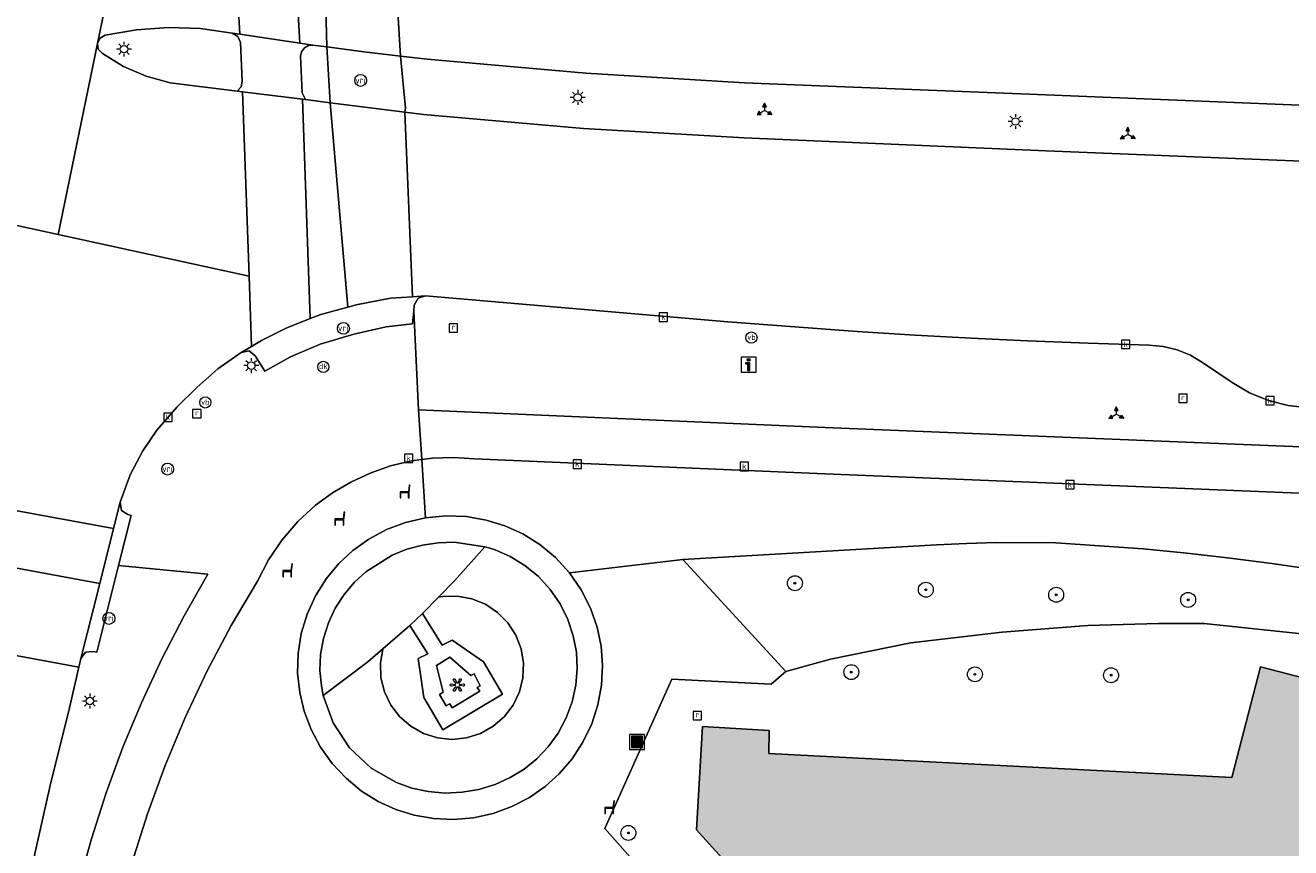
# Model space of a CAD drawing. Header units: metres. Extents: x 196496 to 197479, y 355250 to 356324.
# Tile 25 of 119: x 197061 to 197129, y 355681 to 355725. Entities that reach past the tile are written whole.
import ezdxf
from ezdxf.enums import TextEntityAlignment as Align

# ---------------------------------------------------------------- set-up
doc = ezdxf.new("R2010")
doc.units = ezdxf.units.M
doc.layers.get('0').update_dxf_attribs({"lineweight": 9})
for name, color, linetype, lineweight in [('B-WE-GR-BEPLANTING_CULTUUR_HEESTERS-GV', 251, 'Continuous', 9), ('B-WE-GR-BOOM-S', 251, 'Continuous', 9), ('B-WE-IE-KUNSTOBJECT-S', 251, 'Continuous', 9), ('B-WE-IE-MEUBILAIR_WEGMEUBILAIR-S', 251, 'Continuous', 9), ('B-WE-IE-MEUBILAIR_WEGMEUBILAIR_PAAL-S', 251, 'Continuous', 9), ('B-WE-IE-MEUBILAIR_WEGMEUBILAIR_VERKEERSBORD-S', 251, 'Continuous', 9), ('B-WE-IE-TERREINAFSCHEIDING_KUNSTMATIG_MUUR-GV', 251, 'Continuous', 9), ('B-WE-KL-ET_LS_OV_LICHTMAST-S', 251, 'Continuous', 9), ('B-WE-OG-BEBOUWING-GV', 251, 'Continuous', 9), ('B-WE-OG-TERREIN_CULTUURSCHEIDING-GV', 251, 'Continuous', 9), ('B-WE-OG-TERREIN_ERF-GV', 251, 'Continuous', 9), ('B-WE-RI-GWA_KOLK-S', 251, 'Continuous', 9), ('B-WE-RI-GWA_RIOOLPUT-S', 251, 'Continuous', 9), ('B-WE-VH-VERHARDING_ASFALT-GV', 251, 'Continuous', 9), ('B-WE-VH-VERHARDING_BETONSTRAATSTEEN-GV', 251, 'Continuous', 9), ('B-WE-VH-VERHARDING_OPEN-GV', 251, 'Continuous', 9), ('B-WE-VH-VERHARDING_STRAATBAKSTEEN-GV', 251, 'Continuous', 9), ('B-WE-VW-VRI-S', 251, 'Continuous', 9)]:
    doc.layers.add(name, color=color, linetype=linetype, lineweight=lineweight)
doc.layers.add('X-XX-AL-PRESENTATIE_GEBOUW3-V', color=7, linetype='Continuous', lineweight=9, true_color=0xebe1d6)
doc.styles.add('NLCS-ISO', font='NLCS-ISO.ttf')

# ---------------------------------------------------------------- blocks, each defined once
blk = doc.blocks.new('SIE-WEG_AFVALBAK-SO')
at = {"linetype": 'ByBlock', "lineweight": 18}
h = blk.add_hatch(color=0, dxfattribs=at)
h.dxf.hatch_style = 1
h.paths.add_polyline_path([(-1.5, -1.5), (1.5, -1.5), (1.5, 1.5), (-1.5, 1.5)])
at = {"color": 0, "linetype": 'ByBlock', "lineweight": 18}
for points in [[(-2, -2), (2, -2), (2, 2), (-2, 2)], [(-1.5, -1.5), (1.5, -1.5), (1.5, 1.5), (-1.5, 1.5)]]:
    blk.add_lwpolyline(points, close=True, dxfattribs=at)
blk = doc.blocks.new('SIE-WEG_VERKEERSBORD_WEGWIJZER-SO')
at = {"linetype": 'ByBlock', "lineweight": 18}
h = blk.add_hatch(color=0, dxfattribs=at)
h.dxf.hatch_style = 1
h.paths.add_polyline_path([(0.5, 1), (0, 2), (-0.5, 1)])
h = blk.add_hatch(color=0, dxfattribs=at)
h.dxf.hatch_style = 1
h.paths.add_polyline_path([(-1.38, -0.22), (-2, -1.15), (-0.88, -1.09)])
h = blk.add_hatch(color=0, dxfattribs=at)
h.dxf.hatch_style = 1
h.paths.add_polyline_path([(1.38, -0.22), (2, -1.15), (0.88, -1.09)])
at = {"color": 0, "linetype": 'ByBlock', "lineweight": 18}
for points in [[(-1.13, -0.65), (0, 0)], [(0, 1), (0, 0)], [(1.13, -0.65), (0, 0)]]:
    blk.add_lwpolyline(points, dxfattribs=at)
for points in [[(0.5, 1), (0, 2), (-0.5, 1)], [(-1.38, -0.22), (-2, -1.15), (-0.88, -1.09)], [(1.38, -0.22), (2, -1.15), (0.88, -1.09)]]:
    blk.add_lwpolyline(points, close=True, dxfattribs=at)
blk = doc.blocks.new('SIE-WEG_VERKEERSBORD_INFORMATIE-SO')
at = {"linetype": 'ByBlock', "lineweight": 18}
h = blk.add_hatch(color=0, dxfattribs=at)
h.dxf.hatch_style = 1
h.paths.add_polyline_path([(0.32, 0.49), (-0.82, 0.49), (-0.82, 0.19), (-0.32, 0.19), (-0.32, -1.62), (0.32, -1.62)])
h = blk.add_hatch(color=0, dxfattribs=at)
h.dxf.hatch_style = 1
edge = h.paths.add_edge_path()
edge.add_arc((0, 1.25), 0.373, 0, 360)
at = {"color": 0, "linetype": 'ByBlock', "lineweight": 18}
for points in [[(-2, -2), (2, -2), (2, 2), (-2, 2)], [(0.32, 0.49), (-0.82, 0.49), (-0.82, 0.19), (-0.32, 0.19), (-0.32, -1.62), (0.32, -1.62)]]:
    blk.add_lwpolyline(points, close=True, dxfattribs=at)
blk.add_circle((0, 1.25), 0.373, dxfattribs=at)
blk = doc.blocks.new('SIE-WEG_PAAL_VERKEERSBORD-SO')
at = {"color": 0, "linetype": 'ByBlock', "lineweight": 18}
blk.add_circle((0, 0), 1.5, dxfattribs=at)
at = {"color": 0, "linetype": 'ByBlock', "lineweight": 18, "style": 'NLCS-ISO'}
blk.add_text('vb', height=1.5, dxfattribs=at).set_placement((0, 0.13), align=Align.MIDDLE_CENTER)
blk = doc.blocks.new('SKL-VRI_PAAL-SO')
at = {"lineweight": 18}
blk.add_circle((0, 0), 1.59, dxfattribs=at)
at = {"lineweight": 18, "style": 'NLCS-ISO'}
blk.add_text('vri', height=1.8, dxfattribs=at).set_placement((-0.06, 0.08), align=Align.MIDDLE_CENTER)
blk = doc.blocks.new('SKL-ET_OV_LICHTMAST-SO')
at = {"color": 0, "linetype": 'ByBlock', "lineweight": 18}
for points in [[(-1.25, 0), (-2, 0)], [(-1.41, 1.41), (-0.88, 0.88)], [(0, 2), (0, 1.25)], [(0.88, 0.88), (1.41, 1.41)], [(2, 0), (1.25, 0)], [(-1.41, -1.41), (-0.88, -0.88)], [(0, -1.25), (0, -2)], [(0.88, -0.88), (1.41, -1.41)]]:
    blk.add_lwpolyline(points, dxfattribs=at)
blk.add_circle((0, 0), 1, dxfattribs=at)
blk = doc.blocks.new('SIE-WEG_PAAL_DRUKKNOPPAAL-SO')
at = {"color": 0, "linetype": 'ByBlock', "lineweight": 18}
blk.add_circle((0, 0), 1.5, dxfattribs=at)
at = {"color": 0, "linetype": 'ByBlock', "lineweight": 18, "style": 'NLCS-ISO'}
blk.add_text('dk', height=1.5, dxfattribs=at).set_placement((0, 0.15), align=Align.MIDDLE_CENTER)
blk = doc.blocks.new('SRI-PUT_INSPECTIEPUT_RIOOLPUT-SO')
at = {"color": 0, "linetype": 'ByBlock', "lineweight": 18}
blk.add_lwpolyline([(-1.12, -1.12), (1.12, -1.12), (1.12, 1.12), (-1.12, 1.12)], close=True, dxfattribs=at)
at = {"color": 0, "linetype": 'ByBlock', "lineweight": 18, "style": 'NLCS-ISO'}
blk.add_text('r', height=1.5, dxfattribs=at).set_placement((0, 0.28), align=Align.MIDDLE_CENTER)
blk = doc.blocks.new('SRI-KOLK-SO')
at = {"color": 0, "linetype": 'ByBlock', "lineweight": 18}
blk.add_lwpolyline([(-1.125, -1.125), (1.125, -1.125), (1.125, 1.125), (-1.125, 1.125)], close=True, dxfattribs=at)
at = {"color": 0, "linetype": 'ByBlock', "lineweight": 18, "style": 'NLCS-ISO'}
blk.add_text('k', height=1.5, dxfattribs=at).set_placement((0, 0), align=Align.MIDDLE_CENTER)
blk = doc.blocks.new('SIE-WEG_ZITBANK-SO')
at = {"color": 0, "linetype": 'ByBlock', "lineweight": 18}
blk.add_lwpolyline([(-0.91, -1.63), (-0.91, -0.2), (1.09, -0.2), (1.09, -1.63), (1.29, -1.63), (1.29, -0.21), (1.54, 1.78), (1.33, 1.78), (1.11, 0), (-1.11, 0), (-1.11, -1.63)], close=True, dxfattribs=at)
blk = doc.blocks.new('SIE-KUNSTOBJECT-SO')
at = {"color": 0, "linetype": 'ByBlock', "lineweight": 18, "flags": 128}
blk.add_lwpolyline([(0.27, -0.73, 0.700208), (-0.27, -0.73), (-0.56, -1.53, -1), (-1.05, -1.25), (-0.5, -0.6, 0.700208), (-0.77, -0.13), (-1.6, -0.28, -1), (-1.6, 0.28), (-0.77, 0.13, 0.700208), (-0.5, 0.6), (-1.05, 1.25, -1), (-0.56, 1.53), (-0.27, 0.73, 0.700208), (0.27, 0.73), (0.56, 1.53, -1), (1.05, 1.25), (0.5, 0.6, 0.700208), (0.77, 0.13), (1.6, 0.28, -1), (1.6, -0.28), (0.77, -0.13, 0.700208), (0.5, -0.6), (1.05, -1.25, -1), (0.56, -1.53)], format="xyb", close=True, dxfattribs=at)
blk = doc.blocks.new('SGR-BOOM_01-SO')
at = {"linetype": 'ByBlock', "lineweight": 18}
h = blk.add_hatch(color=0, dxfattribs=at)
h.dxf.hatch_style = 1
edge = h.paths.add_edge_path()
edge.add_arc((0, 0), 0.25, 0, 360)
at = {"color": 0, "linetype": 'ByBlock', "lineweight": 18}
for radius in [2, 0.25]:
    blk.add_circle((0, 0), radius, dxfattribs=at)

msp = doc.modelspace()

# ---------------------------------------------------------------- hatches: boundary and pattern name
at = {"layer": 'X-XX-AL-PRESENTATIE_GEBOUW3-V'}
msp.add_hatch(color=256, dxfattribs=at).paths.add_polyline_path([(197098.531, 355679.988), (197105.902, 355671.813), (197125.662, 355670.796), (197125.581, 355667.23), (197125.822, 355663.672), (197116.992, 355662.602), (197117.061, 355662.192), (197117.348, 355662.23), (197121.231, 355657.865), (197120.902, 355657.816), (197121.648, 355655.239), (197123.246, 355655.712), (197126.363, 355652.154), (197126.023, 355652.089), (197126.232, 355651.697), (197129.058, 355653.142), (197130.141, 355651.155), (197131.377, 355649.238), (197132.759, 355647.406), (197134.277, 355645.678), (197135.919, 355644.067), (197137.671, 355642.587), (197139.518, 355641.247), (197141.442, 355640.056), (197143.477, 355638.934), (197141.543, 355634.893), (197141.707, 355635.224), (197146.065, 355630.42), (197145.967, 355630.049), (197146.368, 355629.954), (197148.538, 355636.948), (197150.695, 355636.448), (197152.88, 355636.068), (197155.082, 355635.81), (197157.292, 355635.676), (197156.346, 355615.882), (197161.639, 355610.019), (197165.037, 355606.254), (197170.625, 355605.965), (197170.812, 355609.49), (197169.603, 355609.554), (197170.214, 355621.088), (197172.626, 355621.586), (197172.763, 355620.825), (197178.058, 355621.776), (197177.86, 355623.44), (197177.864, 355625.128), (197178.071, 355626.803), (197178.474, 355628.429), (197173.198, 355629.892), (197170.651, 355629.799), (197172.39, 355662.166), (197173.987, 355662.07), (197173.993, 355662.07), (197174.163, 355665.615), (197173.828, 355665.635), (197173.439, 355665.658), (197173.427, 355665.408), (197170.673, 355665.573), (197170.522, 355665.582), (197167.705, 355665.751), (197167.538, 355668.445), (197166.86, 355670.78), (197165.613, 355673.01), (197163.893, 355674.965), (197161.841, 355676.462), (197159.206, 355677.562), (197156.783, 355677.974), (197156.908, 355680.615), (197156.988, 355682.308), (197157.053, 355683.691), (197157.303, 355683.68), (197157.338, 355684.442), (197150.841, 355684.748), (197148.027, 355684.881), (197127.377, 355690.245), (197125.854, 355684.311), (197101.03, 355685.598), (197101.05, 355686.826), (197097.483, 355687.039), (197097.163, 355681.506)])

# ---------------------------------------------------------------- linework, layer by layer
at = {"layer": 'B-WE-GR-BEPLANTING_CULTUUR_HEESTERS-GV', "flags": 128}
for points in [[(197077.15, 355688.709), (197077.677, 355687.24), (197078.557, 355685.898), (197079.73, 355684.803), (197081.088, 355684.034), (197081.909, 355683.746), (197082.78, 355683.557), (197083.682, 355683.478), (197084.595, 355683.516), (197085.495, 355683.671), (197086.361, 355683.937), (197087.172, 355684.305), (197087.914, 355684.76), (197088.594, 355685.306), (197089.212, 355685.953), (197089.748, 355686.692), (197090.181, 355687.505), (197090.499, 355688.37), (197090.693, 355689.262), (197090.764, 355690.155), (197090.718, 355691.025), (197090.557, 355691.9), (197090.27, 355692.77), (197089.856, 355693.609), (197089.322, 355694.388), (197088.683, 355695.083), (197087.96, 355695.675), (197087.176, 355696.151), (197086.36, 355696.505), (197086.089, 355696.595), (197085.815, 355696.674), (197084.193, 355694.84), (197083.334, 355693.968), (197083.565, 355694.005), (197084.348, 355694.024), (197085.118, 355693.884), (197085.844, 355693.59), (197086.495, 355693.156), (197087.045, 355692.599), (197087.47, 355691.941), (197087.753, 355691.211), (197087.882, 355690.439), (197087.852, 355689.657), (197087.664, 355688.897), (197087.325, 355688.191), (197086.851, 355687.568), (197086.26, 355687.055), (197085.577, 355686.672), (197084.831, 355686.435), (197084.052, 355686.355), (197083.274, 355686.434), (197082.527, 355686.67), (197081.844, 355687.052), (197081.252, 355687.564), (197080.777, 355688.186), (197080.437, 355688.892), (197080.248, 355689.652), (197080.217, 355690.434), (197080.345, 355691.206), (197079.536, 355690.507)], [(197083.334, 355693.968), (197082.474, 355693.096), (197083.532, 355691.406), (197084.07, 355691.664), (197085.746, 355690.504), (197086.759, 355688.769), (197083.567, 355686.869), (197082.552, 355688.6), (197082.233, 355690.679), (197082.766, 355690.938), (197081.797, 355692.459), (197080.345, 355691.206), (197080.217, 355690.434), (197080.248, 355689.652), (197080.437, 355688.892), (197080.777, 355688.186), (197081.252, 355687.564), (197081.844, 355687.052), (197082.527, 355686.67), (197083.274, 355686.434), (197084.052, 355686.355), (197084.831, 355686.435), (197085.577, 355686.672), (197086.26, 355687.055), (197086.851, 355687.568), (197087.325, 355688.191), (197087.664, 355688.897), (197087.852, 355689.657), (197087.882, 355690.439), (197087.753, 355691.211), (197087.47, 355691.941), (197087.045, 355692.599), (197086.495, 355693.156), (197085.844, 355693.59), (197085.118, 355693.884), (197084.348, 355694.024), (197083.565, 355694.005)]]:
    msp.add_lwpolyline(points, close=True, dxfattribs=at)
msp.add_lwpolyline([(197130.203, 355695.459), (197127.985, 355695.77), (197125.764, 355696.053), (197123.435, 355696.321), (197121.103, 355696.564), (197116.424, 355696.878), (197113.225, 355696.902), (197111.626, 355696.854), (197110.028, 355696.776), (197096.433, 355695.986), (197101.945, 355689.993), (197104.344, 355690.646), (197108.651, 355691.52), (197113.539, 355692.102), (197118.137, 355692.451), (197121.919, 355692.568), (197124.364, 355692.568), (197128.088, 355692.16), (197130.94, 355691.869)], dxfattribs=at)
at = {"layer": 'B-WE-IE-TERREINAFSCHEIDING_KUNSTMATIG_MUUR-GV', "flags": 128}
msp.add_lwpolyline([(197083.386, 355688.749), (197083.739, 355688.141), (197083.938, 355688.25), (197084.058, 355688.046), (197085.548, 355688.943), (197085.399, 355689.124), (197085.564, 355689.215), (197085.25, 355689.866), (197085.061, 355689.776), (197083.935, 355690.753), (197083.22, 355690.319), (197083.575, 355688.88)], close=True, dxfattribs=at)
at = {"layer": 'B-WE-OG-BEBOUWING-GV', "flags": 128}
msp.add_lwpolyline([(197148.027, 355684.881), (197127.377, 355690.245), (197125.854, 355684.311), (197101.03, 355685.598), (197101.05, 355686.826), (197097.483, 355687.039), (197097.163, 355681.506), (197098.531, 355679.988), (197105.902, 355671.813), (197125.662, 355670.796), (197125.581, 355667.23), (197125.822, 355663.672), (197116.992, 355662.602), (197117.061, 355662.192), (197117.348, 355662.23), (197121.231, 355657.865), (197120.902, 355657.816), (197121.648, 355655.239), (197123.246, 355655.712), (197126.363, 355652.154), (197126.023, 355652.089), (197126.232, 355651.697), (197129.058, 355653.142)], dxfattribs=at)
at = {"layer": 'B-WE-OG-TERREIN_CULTUURSCHEIDING-GV', "flags": 128}
msp.add_lwpolyline([(197115.879, 355720.874), (197099.734, 355721.519), (197091.223, 355722.038), (197082.729, 355722.785), (197081.299, 355722.947), (197081.555, 355720.17), (197081.525, 355719.961), (197082.522, 355719.836), (197091.106, 355719.073), (197099.709, 355718.575), (197115.887, 355717.877), (197161.439, 355716.051), (197162.654, 355719.09), (197155.96, 355719.358), (197154.922, 355719.296)], close=True, dxfattribs=at)
at = {"layer": 'B-WE-OG-TERREIN_ERF-GV', "flags": 128}
for points in [[(197130.94, 355691.869), (197128.088, 355692.16), (197124.364, 355692.568), (197121.919, 355692.568), (197118.137, 355692.451), (197113.539, 355692.102), (197108.651, 355691.52), (197104.344, 355690.646), (197101.945, 355689.993), (197101.163, 355689.305), (197095.835, 355689.572), (197092.242, 355681.57), (197094.811, 355678.666), (197095.169, 355678.982), (197096.282, 355677.708), (197096.031, 355677.483), (197137.02, 355631.991)], [(197098.531, 355679.988), (197097.163, 355681.506), (197097.483, 355687.039), (197101.05, 355686.826), (197101.03, 355685.598), (197125.854, 355684.311), (197127.377, 355690.245), (197148.027, 355684.881)]]:
    msp.add_lwpolyline(points, dxfattribs=at)
at = {"layer": 'B-WE-VH-VERHARDING_ASFALT-GV', "flags": 128}
for points in [[(197055.575, 355715), (197062.948, 355713.396), (197065.054, 355723.636), (197066.682, 355731.551)], [(197161.439, 355716.051), (197115.887, 355717.877), (197099.709, 355718.575), (197091.106, 355719.073), (197082.522, 355719.836), (197081.525, 355719.961), (197081.936, 355710.066), (197082.626, 355710.106), (197098.838, 355708.717), (197105.766, 355708.208), (197108.877, 355708.006), (197111.885, 355707.843), (197114.894, 355707.705), (197118.156, 355707.577), (197121.419, 355707.472), (197122.173, 355707.398), (197122.916, 355707.216), (197123.626, 355706.929), (197124.281, 355706.549), (197125.864, 355705.471), (197126.798, 355704.926), (197127.807, 355704.511), (197128.865, 355704.241), (197129.94, 355704.122)], [(197060.85, 355676.034), (197061.243, 355678.012), (197061.649, 355679.981), (197062.524, 355683.876), (197063.547, 355688.034), (197064.057, 355690.23), (197052.259, 355692.399)]]:
    msp.add_lwpolyline(points, dxfattribs=at)
for points in [[(197065.054, 355723.636), (197065.195, 355723.922), (197065.473, 355724.077), (197067.154, 355724.373), (197068.866, 355724.493), (197070.582, 355724.432), (197072.272, 355724.193), (197072.686, 355724.13), (197072.333, 355730.428), (197071.63, 355730.533), (197069.156, 355731.042), (197066.682, 355731.551)], [(197072.333, 355730.428), (197072.686, 355724.13), (197075.902, 355723.653), (197075.542, 355729.948)], [(197077.354, 355723.447), (197077.189, 355729.702), (197075.766, 355729.915), (197075.542, 355729.948), (197075.902, 355723.653), (197076.604, 355723.551)], [(197077.189, 355729.702), (197077.354, 355723.447), (197079.325, 355723.188), (197081.299, 355722.947), (197080.924, 355729.143)], [(197080.924, 355729.143), (197081.299, 355722.947), (197082.729, 355722.785), (197091.223, 355722.038), (197099.734, 355721.519), (197115.879, 355720.874), (197154.922, 355719.296), (197155.96, 355719.358), (197162.654, 355719.09), (197165.259, 355718.986), (197167.612, 355725.252), (197167.35, 355725.227), (197163.191, 355725.05), (197141.102, 355725.826), (197093.11, 355727.908), (197082.693, 355728.879)], [(197072.541, 355721.084), (197068.943, 355721.534), (197067.661, 355721.881), (197066.441, 355722.405), (197065.317, 355723.088), (197065.1, 355723.321), (197065.054, 355723.636), (197062.948, 355713.396), (197073.18, 355711.169), (197072.832, 355721.048)], [(197072.832, 355721.048), (197073.18, 355711.169), (197073.313, 355707.407), (197073.84, 355707.714), (197075.174, 355708.391), (197076.459, 355708.892), (197076.044, 355720.646)], [(197076.044, 355720.646), (197076.459, 355708.892), (197077.032, 355709.115), (197078.466, 355709.51), (197077.523, 355720.461), (197076.199, 355720.627)], [(197078.466, 355709.51), (197078.925, 355709.636), (197080.76, 355709.998), (197081.936, 355710.066), (197081.525, 355719.961), (197077.523, 355720.461)], [(197055.792, 355706.609), (197054.189, 355700.162), (197054.104, 355699.819), (197065.911, 355697.648), (197066.265, 355699.059), (197066.815, 355700.522), (197067.492, 355701.806), (197068.244, 355702.913), (197069.329, 355704.175), (197070.385, 355705.211), (197071.512, 355706.198), (197072.751, 355707.08), (197073.313, 355707.407), (197073.18, 355711.169), (197062.948, 355713.396), (197055.575, 355715), (197056.336, 355714.648), (197056.951, 355713.982), (197057.251, 355713.126), (197057.205, 355712.289)], [(197054.104, 355699.819), (197053.372, 355696.877), (197065.173, 355694.708), (197065.911, 355697.648)], [(197053.247, 355696.374), (197053.231, 355696.31), (197052.259, 355692.399), (197064.057, 355690.23), (197064.162, 355690.682), (197065.173, 355694.708), (197053.372, 355696.877)]]:
    msp.add_lwpolyline(points, close=True, dxfattribs=at)
at = {"layer": 'B-WE-VH-VERHARDING_BETONSTRAATSTEEN-GV', "flags": 128}
for points in [[(197076.459, 355708.892), (197075.174, 355708.391), (197073.84, 355707.714), (197073.313, 355707.407), (197072.751, 355707.08), (197073.189, 355707.162), (197073.513, 355706.904), (197074.019, 355706.087), (197075.392, 355706.851), (197076.995, 355707.529), (197078.797, 355708.069), (197080.534, 355708.457), (197081.934, 355708.609), (197082.001, 355709.292), (197082.032, 355709.608), (197082.246, 355709.997), (197082.626, 355710.106), (197081.936, 355710.066), (197080.76, 355709.998), (197078.925, 355709.636), (197078.466, 355709.51), (197077.032, 355709.115)], [(197151.651, 355697.893), (197151.811, 355700.449), (197148.6, 355701.088), (197145.394, 355701.385), (197104.472, 355703.051), (197082.268, 355704.002), (197082.437, 355701.344), (197083.016, 355701.421), (197084.152, 355701.459), (197085.269, 355701.386), (197104.04, 355700.582), (197145.256, 355698.904), (197148.24, 355698.626), (197151.228, 355698.026)], [(197064.162, 355690.682), (197064.41, 355691.019), (197064.829, 355691.064), (197065.026, 355691.021), (197066.19, 355695.668), (197066.862, 355698.352), (197066.674, 355698.398), (197066.335, 355698.621), (197066.265, 355699.059), (197065.911, 355697.648), (197065.173, 355694.708)], [(197082.636, 355698.225), (197081.56, 355697.976), (197080.536, 355697.589), (197079.589, 355697.081), (197078.736, 355696.472), (197077.981, 355695.772), (197077.305, 355694.958), (197076.734, 355694.046), (197076.285, 355693.057), (197075.974, 355692.016), (197075.807, 355690.953), (197075.783, 355689.896), (197075.893, 355688.872), (197076.131, 355687.871), (197076.504, 355686.884), (197077.009, 355685.937), (197077.639, 355685.057), (197078.379, 355684.267), (197079.209, 355683.587), (197080.105, 355683.029), (197081.04, 355682.6), (197082.02, 355682.292), (197083.056, 355682.107), (197084.127, 355682.057), (197085.204, 355682.149), (197086.259, 355682.383), (197087.266, 355682.751), (197088.199, 355683.238), (197089.042, 355683.825), (197089.804, 355684.513), (197090.489, 355685.313), (197091.074, 355686.209), (197091.541, 355687.184), (197091.874, 355688.212), (197092.068, 355689.265), (197092.123, 355690.316), (197092.045, 355691.34), (197091.833, 355692.367), (197091.479, 355693.385), (197090.983, 355694.364), (197090.353, 355695.275), (197089.604, 355696.091), (197088.759, 355696.792), (197087.845, 355697.362), (197086.89, 355697.796), (197085.888, 355698.104), (197084.829, 355698.286), (197083.735, 355698.329)], [(197077.15, 355688.709), (197077.053, 355689.216), (197076.98, 355690.046), (197077.014, 355690.9), (197077.163, 355691.757), (197077.427, 355692.595), (197077.8, 355693.389), (197078.271, 355694.121), (197078.824, 355694.773), (197079.44, 355695.334), (197080.849, 355696.217), (197081.639, 355696.538), (197082.468, 355696.764), (197083.317, 355696.89), (197084.17, 355696.915), (197085.815, 355696.674), (197086.089, 355696.595), (197086.36, 355696.505), (197087.176, 355696.151), (197087.96, 355695.675), (197088.683, 355695.083), (197089.322, 355694.388), (197089.856, 355693.609), (197090.27, 355692.77), (197090.557, 355691.9), (197090.718, 355691.025), (197090.764, 355690.155), (197090.693, 355689.262), (197090.499, 355688.37), (197090.181, 355687.505), (197089.748, 355686.692), (197089.212, 355685.953), (197088.594, 355685.306), (197087.914, 355684.76), (197087.172, 355684.305), (197086.361, 355683.937), (197085.495, 355683.671), (197084.595, 355683.516), (197083.682, 355683.478), (197082.78, 355683.557), (197081.909, 355683.746), (197081.088, 355684.034), (197079.73, 355684.803), (197078.557, 355685.898), (197077.677, 355687.24)], [(197085.815, 355696.674), (197084.17, 355696.915), (197083.317, 355696.89), (197082.468, 355696.764), (197081.639, 355696.538), (197080.849, 355696.217), (197079.44, 355695.334), (197078.824, 355694.773), (197078.271, 355694.121), (197077.8, 355693.389), (197077.427, 355692.595), (197077.163, 355691.757), (197077.014, 355690.9), (197076.98, 355690.046), (197077.053, 355689.216), (197077.15, 355688.709), (197079.536, 355690.507), (197080.345, 355691.206), (197081.797, 355692.459), (197082.474, 355693.096), (197083.334, 355693.968), (197084.193, 355694.84)]]:
    msp.add_lwpolyline(points, close=True, dxfattribs=at)
for points in [[(197129.94, 355704.122), (197128.865, 355704.241), (197127.807, 355704.511), (197126.798, 355704.926), (197125.864, 355705.471), (197124.281, 355706.549), (197123.626, 355706.929), (197122.916, 355707.216), (197122.173, 355707.398), (197121.419, 355707.472), (197118.156, 355707.577), (197114.894, 355707.705), (197111.885, 355707.843), (197108.877, 355708.006), (197105.766, 355708.208), (197098.838, 355708.717), (197082.626, 355710.106), (197082.246, 355709.997), (197082.032, 355709.608), (197082.001, 355709.292), (197082.268, 355704.002), (197104.472, 355703.051), (197145.394, 355701.385)], [(197066.901, 355679.716), (197067.729, 355682.357), (197068.679, 355684.96), (197069.747, 355687.517), (197070.93, 355690.019), (197072.223, 355692.46), (197073.622, 355694.831), (197074.219, 355695.972), (197074.949, 355697.043), (197075.798, 355698.023), (197076.748, 355698.893), (197077.649, 355699.557), (197078.626, 355700.137), (197079.667, 355700.622), (197080.756, 355701.001), (197081.879, 355701.269), (197082.437, 355701.344), (197082.268, 355704.002), (197082.001, 355709.292), (197081.934, 355708.609), (197080.534, 355708.457), (197078.797, 355708.069), (197076.995, 355707.529), (197075.392, 355706.851), (197074.019, 355706.087), (197073.513, 355706.904), (197073.189, 355707.162), (197072.751, 355707.08), (197071.512, 355706.198), (197070.385, 355705.211), (197069.329, 355704.175), (197068.244, 355702.913), (197067.492, 355701.806), (197066.815, 355700.522), (197066.265, 355699.059), (197066.335, 355698.621), (197066.674, 355698.398), (197066.862, 355698.352), (197066.19, 355695.668), (197070.974, 355695.203), (197069.698, 355692.963), (197068.511, 355690.666), (197067.418, 355688.319), (197066.422, 355685.927), (197065.525, 355683.496), (197064.73, 355681.032), (197064.038, 355678.541)], [(197094.811, 355678.666), (197092.242, 355681.57), (197095.835, 355689.572), (197101.163, 355689.305), (197101.945, 355689.993), (197096.433, 355695.986), (197090.353, 355695.275), (197090.983, 355694.364), (197091.479, 355693.385), (197091.833, 355692.367), (197092.045, 355691.34), (197092.123, 355690.316), (197092.068, 355689.265), (197091.874, 355688.212), (197091.541, 355687.184), (197091.074, 355686.209), (197090.489, 355685.313), (197089.804, 355684.513), (197089.042, 355683.825), (197088.199, 355683.238), (197087.266, 355682.751), (197086.259, 355682.383), (197085.204, 355682.149), (197084.127, 355682.057), (197083.056, 355682.107), (197082.02, 355682.292), (197081.04, 355682.6), (197080.105, 355683.029), (197079.209, 355683.587), (197078.379, 355684.267), (197077.639, 355685.057), (197077.009, 355685.937), (197076.504, 355686.884), (197076.131, 355687.871), (197075.893, 355688.872), (197075.783, 355689.896), (197075.807, 355690.953), (197075.974, 355692.016), (197076.285, 355693.057), (197076.734, 355694.046), (197077.305, 355694.958), (197077.981, 355695.772), (197078.736, 355696.472), (197079.589, 355697.081), (197080.536, 355697.589), (197081.56, 355697.976), (197082.636, 355698.225), (197082.437, 355701.344), (197081.879, 355701.269), (197080.756, 355701.001), (197079.667, 355700.622), (197078.626, 355700.137), (197077.649, 355699.557), (197076.748, 355698.893), (197075.798, 355698.023), (197074.949, 355697.043), (197074.219, 355695.972), (197073.622, 355694.831), (197072.223, 355692.46), (197070.93, 355690.019), (197069.747, 355687.517), (197068.679, 355684.96), (197067.729, 355682.357), (197066.901, 355679.716)], [(197145.256, 355698.904), (197104.04, 355700.582), (197085.269, 355701.386), (197084.152, 355701.459), (197083.016, 355701.421), (197082.437, 355701.344), (197082.636, 355698.225), (197083.735, 355698.329), (197084.829, 355698.286), (197085.888, 355698.104), (197086.89, 355697.796), (197087.845, 355697.362), (197088.759, 355696.792), (197089.604, 355696.091), (197090.353, 355695.275), (197096.433, 355695.986), (197110.028, 355696.776), (197111.626, 355696.854), (197113.225, 355696.902), (197116.424, 355696.878), (197121.103, 355696.564), (197123.435, 355696.321), (197125.764, 355696.053), (197127.985, 355695.77), (197130.203, 355695.459)], [(197061.109, 355660.106), (197061.697, 355664.405), (197063.45, 355676.031), (197064.038, 355678.541), (197064.73, 355681.032), (197065.525, 355683.496), (197066.422, 355685.927), (197067.418, 355688.319), (197068.511, 355690.666), (197069.698, 355692.963), (197070.974, 355695.203), (197066.19, 355695.668), (197065.026, 355691.021), (197064.829, 355691.064), (197064.41, 355691.019), (197064.162, 355690.682), (197064.057, 355690.23), (197063.547, 355688.034), (197062.524, 355683.876), (197061.649, 355679.981), (197061.243, 355678.012), (197060.85, 355676.034)]]:
    msp.add_lwpolyline(points, dxfattribs=at)
at = {"layer": 'B-WE-VH-VERHARDING_OPEN-GV', "flags": 128}
for points in [[(197081.797, 355692.459), (197082.766, 355690.938), (197082.233, 355690.679), (197082.552, 355688.6), (197083.567, 355686.869), (197086.759, 355688.769), (197085.746, 355690.504), (197084.07, 355691.664), (197083.532, 355691.406), (197082.474, 355693.096)], [(197083.386, 355688.749), (197083.575, 355688.88), (197083.22, 355690.319), (197083.935, 355690.753), (197085.061, 355689.776), (197085.25, 355689.866), (197085.564, 355689.215), (197085.399, 355689.124), (197085.548, 355688.943), (197084.058, 355688.046), (197083.938, 355688.25), (197083.739, 355688.141)]]:
    msp.add_lwpolyline(points, close=True, dxfattribs=at)
at = {"layer": 'B-WE-VH-VERHARDING_STRAATBAKSTEEN-GV', "flags": 128}
for points in [[(197072.272, 355724.193), (197070.582, 355724.432), (197068.866, 355724.493), (197067.154, 355724.373), (197065.473, 355724.077), (197065.195, 355723.922), (197065.054, 355723.636), (197065.1, 355723.321), (197065.317, 355723.088), (197066.441, 355722.405), (197067.661, 355721.881), (197068.943, 355721.534), (197072.541, 355721.084), (197072.747, 355721.314), (197072.812, 355721.616), (197072.711, 355723.682), (197072.579, 355724.012)], [(197072.686, 355724.13), (197072.272, 355724.193), (197072.579, 355724.012), (197072.711, 355723.682), (197072.812, 355721.616), (197072.747, 355721.314), (197072.541, 355721.084), (197072.832, 355721.048), (197076.044, 355720.646), (197076.199, 355720.627), (197076.032, 355720.984), (197075.942, 355722.955), (197075.991, 355723.187), (197076.142, 355723.398), (197076.368, 355723.526), (197076.604, 355723.551), (197075.902, 355723.653)], [(197077.523, 355720.461), (197077.354, 355723.447), (197076.604, 355723.551), (197076.368, 355723.526), (197076.142, 355723.398), (197075.991, 355723.187), (197075.942, 355722.955), (197076.032, 355720.984), (197076.199, 355720.627)], [(197077.523, 355720.461), (197081.525, 355719.961), (197081.555, 355720.17), (197081.299, 355722.947), (197079.325, 355723.188), (197077.354, 355723.447)]]:
    msp.add_lwpolyline(points, close=True, dxfattribs=at)

# ---------------------------------------------------------------- block references
at = {"layer": 'B-WE-GR-BOOM-S', "xscale": 0.2, "yscale": 0.2, "zscale": 0.2}
for p in [(197102.433, 355694.719), (197109.45, 355694.372), (197116.434, 355694.1), (197123.507, 355693.825), (197105.455, 355689.955), (197112.077, 355689.837), (197119.375, 355689.788), (197093.511, 355681.339)]:
    msp.add_blockref('SGR-BOOM_01-SO', p, dxfattribs=at)
at = {"layer": 'B-WE-IE-KUNSTOBJECT-S', "xscale": 0.2, "yscale": 0.2, "zscale": 0.2}
msp.add_blockref('SIE-KUNSTOBJECT-SO', (197084.341, 355689.268), dxfattribs=at)
at = {"layer": 'B-WE-IE-MEUBILAIR_WEGMEUBILAIR-S', "xscale": 0.2, "yscale": 0.2, "zscale": 0.2}
for name, p in [('SIE-WEG_PAAL_VERKEERSBORD-SO', (197100.103, 355707.877)), ('SIE-WEG_PAAL_VERKEERSBORD-SO', (197070.833, 355704.402)), ('SIE-WEG_ZITBANK-SO', (197081.493, 355699.614)), ('SIE-WEG_ZITBANK-SO', (197077.998, 355698.163)), ('SIE-WEG_ZITBANK-SO', (197075.203, 355695.393)), ('SIE-WEG_AFVALBAK-SO', (197093.971, 355686.218)), ('SIE-WEG_ZITBANK-SO', (197092.459, 355682.706))]:
    msp.add_blockref(name, p, dxfattribs=at)
at = {"layer": 'B-WE-IE-MEUBILAIR_WEGMEUBILAIR_PAAL-S', "xscale": 0.2, "yscale": 0.2, "zscale": 0.2}
msp.add_blockref('SIE-WEG_PAAL_DRUKKNOPPAAL-SO', (197077.158, 355706.308), dxfattribs=at)
at = {"layer": 'B-WE-IE-MEUBILAIR_WEGMEUBILAIR_VERKEERSBORD-S', "xscale": 0.2, "yscale": 0.2, "zscale": 0.2}
for name, p in [('SIE-WEG_VERKEERSBORD_WEGWIJZER-SO', (197100.801, 355720.043)), ('SIE-WEG_VERKEERSBORD_WEGWIJZER-SO', (197120.27, 355718.756)), ('SIE-WEG_VERKEERSBORD_INFORMATIE-SO', (197099.952, 355706.433)), ('SIE-WEG_VERKEERSBORD_WEGWIJZER-SO', (197119.654, 355703.772))]:
    msp.add_blockref(name, p, dxfattribs=at)
at = {"layer": 'B-WE-KL-ET_LS_OV_LICHTMAST-S', "xscale": 0.2, "yscale": 0.2, "zscale": 0.2}
for p in [(197066.475, 355723.33), (197090.79, 355720.744), (197114.255, 355719.452), (197073.295, 355706.376), (197064.646, 355688.408)]:
    msp.add_blockref('SKL-ET_OV_LICHTMAST-SO', p, dxfattribs=at)
at = {"layer": 'B-WE-RI-GWA_KOLK-S', "xscale": 0.2, "yscale": 0.2, "zscale": 0.2}
for p in [(197095.383, 355708.973), (197120.164, 355707.515), (197127.893, 355704.497), (197068.83, 355703.604), (197081.735, 355701.413), (197090.771, 355701.095), (197099.717, 355700.972), (197117.169, 355699.991)]:
    msp.add_blockref('SRI-KOLK-SO', p, dxfattribs=at)
at = {"layer": 'B-WE-RI-GWA_RIOOLPUT-S', "xscale": 0.2, "yscale": 0.2, "zscale": 0.2}
for p in [(197084.126, 355708.391), (197123.233, 355704.619), (197070.379, 355703.801), (197097.201, 355687.624)]:
    msp.add_blockref('SRI-PUT_INSPECTIEPUT_RIOOLPUT-SO', p, dxfattribs=at)
at = {"layer": 'B-WE-VW-VRI-S', "xscale": 0.2, "yscale": 0.2, "zscale": 0.2}
for p in [(197079.158, 355721.652), (197078.235, 355708.372), (197068.814, 355700.832), (197065.667, 355692.832)]:
    msp.add_blockref('SKL-VRI_PAAL-SO', p, dxfattribs=at)

doc.saveas('drawing.dxf')
